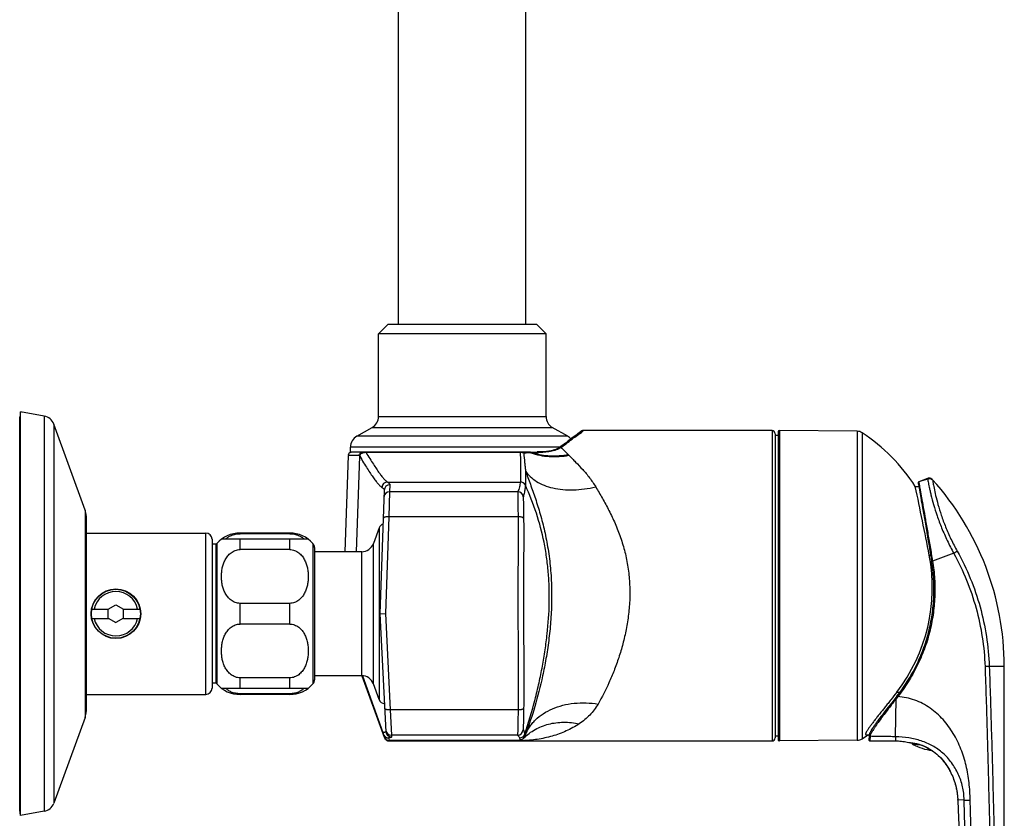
# Model space of a CAD drawing. Header units: millimetres. Extents: x 0 to 1118, y 0 to 864.
# Tile 12 of 13: x 669 to 828, y 541 to 670. Entities that reach past the tile are written whole.
import ezdxf

# ---------------------------------------------------------------- set-up
doc = ezdxf.new("R2010")
doc.units = ezdxf.units.MM
doc.header["$LTSCALE"] = 61.468
doc.layers.get('0').update_dxf_attribs({"linetype": 'CONTINUOUS'})

msp = doc.modelspace()

# ---------------------------------------------------------------- linework, layer by layer
at = {"color": 7, "linetype": 'CONTINUOUS'}
for p, q in [((730.07, 620.88), (730.07, 751.28)), ((750.57, 620.88), (750.57, 751.28)), ((728.32, 620.88), (726.82, 619.38)), ((752.32, 620.88), (728.32, 620.88)), ((752.32, 620.88), (753.82, 619.38)), ((753.82, 619.38), (726.82, 619.38)), ((726.82, 606.03), (726.82, 619.38)), ((753.82, 606.03), (753.82, 619.38)), ((669.17, 606.78), (669.02, 605.93)), ((669.17, 541.78), (669.17, 606.78)), ((672.98, 606.11), (669.17, 606.78)), ((669.02, 542.63), (669.02, 605.93)), ((679.55, 590.98), (674.52, 604.82)), ((723.32, 602.86), (725.82, 604.3)), ((757.32, 602.86), (754.82, 604.3)), ((758.5, 602.94), (758.13, 602.66)), ((758.66, 603.06), (758.5, 602.94)), ((758.82, 603.18), (758.66, 603.06)), ((758.96, 603.29), (758.82, 603.18)), ((759.02, 603.34), (758.96, 603.29)), ((759.14, 603.43), (759.02, 603.34)), ((759.41, 603.64), (759.14, 603.43)), ((790.22, 603.78), (759.86, 603.78)), ((790.72, 603.28), (790.72, 554.28)), ((791.22, 603.01), (790.72, 603.01)), ((791.22, 603.57), (791.22, 553.98)), ((803.93, 603.67), (791.42, 603.77)), ((757.4, 602.11), (757.09, 601.88)), ((757.69, 602.33), (757.4, 602.11)), ((721.96, 599.79), (721.4, 584.26)), ((722.32, 600.26), (722.32, 601.12)), ((751.32, 600.28), (722.49, 600.28)), ((813.77, 595.38), (813.77, 595.32)), ((813.77, 595.32), (813.78, 595.29)), ((813.78, 595.32), (813.79, 595.25)), ((813.79, 595.25), (813.81, 595.1)), ((813.81, 595.1), (813.96, 594.24)), ((815.28, 596.06), (813.86, 595.54)), ((727.76, 594.18), (727.04, 574.28)), ((813.31, 594.77), (813.87, 594.77)), ((813.96, 594.24), (814.02, 593.87)), ((814.02, 593.87), (814.07, 593.6)), ((814.07, 593.6), (814.24, 592.65)), ((814.24, 592.65), (814.27, 592.48)), ((814.27, 592.48), (814.33, 592.11)), ((814.33, 592.11), (814.4, 591.73)), ((814.4, 591.73), (814.47, 591.33)), ((814.47, 591.33), (814.62, 590.48)), ((814.62, 590.48), (814.82, 589.34)), ((679.72, 590.03), (679.72, 558.53)), ((814.82, 589.34), (814.98, 588.36)), ((679.72, 587.28), (699.02, 587.28)), ((712.52, 587.28), (704.52, 587.28)), ((712.52, 587.17), (704.52, 587.17)), ((726.93, 588.12), (726, 585.57)), ((814.98, 588.36), (815.16, 587.35)), ((815.16, 587.35), (815.34, 586.29)), ((700.02, 586.28), (700.02, 562.28)), ((700.68, 585.47), (700.02, 585.47)), ((700.68, 563.09), (700.68, 585.47)), ((715.52, 586.28), (701.52, 586.28)), ((815.34, 586.29), (815.52, 585.21)), ((712.52, 584.61), (704.52, 584.61)), ((716.52, 584.92), (716.52, 563.63)), ((724.12, 584.26), (716.52, 584.26)), ((815.52, 585.21), (815.66, 584.39)), ((815.66, 584.39), (815.8, 583.56)), ((815.8, 583.56), (815.94, 582.75)), ((712.52, 575.95), (704.52, 575.95)), ((680.64, 575.03), (683.32, 575.03)), ((683.27, 575), (684.52, 575.72)), ((683.27, 573.56), (683.27, 575)), ((684.52, 575.72), (685.77, 575)), ((685.72, 575.03), (688.4, 575.03)), ((685.77, 573.56), (685.77, 575)), ((727.04, 574.28), (727.94, 574.29)), ((727.04, 574.28), (728.02, 555.27)), ((680.64, 573.53), (683.32, 573.53)), ((683.27, 573.56), (684.52, 572.84)), ((685.77, 573.56), (684.52, 572.84)), ((685.72, 573.53), (688.4, 573.53)), ((712.52, 572.61), (704.52, 572.61)), ((827.64, 537.18), (827.63, 565.8)), ((712.52, 563.95), (704.52, 563.95)), ((724.12, 564.3), (716.52, 564.3)), ((724.14, 564.3), (727.75, 554.37)), ((700.68, 563.09), (700.02, 563.09)), ((701.52, 562.28), (715.52, 562.28)), ((726.93, 560.44), (726, 562.99)), ((679.72, 561.28), (699.02, 561.28)), ((712.52, 561.39), (704.52, 561.39)), ((712.52, 561.28), (704.52, 561.28)), ((809.51, 559.95), (808.93, 559.21)), ((810.35, 561.02), (809.51, 559.95)), ((808.51, 558.68), (808.25, 558.34)), ((808.93, 559.21), (808.51, 558.68)), ((679.55, 557.57), (674.52, 543.74)), ((807.76, 557.7), (807.54, 557.41)), ((808, 558.01), (807.76, 557.7)), ((808.25, 558.34), (808, 558.01)), ((728.6, 553.78), (790.22, 553.78)), ((791.22, 554.54), (790.72, 554.54)), ((803.93, 553.89), (791.42, 553.78)), ((805.41, 554.78), (805.88, 554.78)), ((805.83, 554.19), (805.81, 554.01)), ((805.81, 554.01), (805.81, 553.95)), ((805.85, 554.41), (805.83, 554.19)), ((805.87, 554.68), (805.85, 554.41)), ((805.96, 553.79), (810.13, 553.79)), ((812.58, 553.49), (812.58, 553.49)), ((812.58, 553.49), (812.59, 553.49)), ((812.58, 553.49), (812.58, 553.49)), ((812.58, 553.49), (812.61, 553.49)), ((812.59, 553.49), (812.64, 553.48)), ((812.64, 553.48), (812.69, 553.48)), ((812.69, 553.48), (812.72, 553.47)), ((820.15, 544.23), (820.2, 542.72)), ((669.17, 541.78), (669.02, 542.63)), ((820.2, 542.72), (820.2, 542.7)), ((820.2, 542.67), (821.28, 518.26)), ((820.2, 542.67), (820.2, 542.67)), ((672.98, 542.45), (669.17, 541.78))]:
    msp.add_line(p, q, dxfattribs=at)
at = {"color": 9, "linetype": 'CONTINUOUS'}
for p, q in [((672.98, 606.11), (672.98, 542.45)), ((726.82, 606.03), (753.82, 606.03)), ((674.52, 604.82), (674.52, 543.74)), ((757.32, 602.86), (723.32, 602.86)), ((725.82, 604.3), (754.82, 604.3)), ((759.32, 603.54), (759.2, 603.45)), ((759.42, 603.62), (759.32, 603.54)), ((759.43, 603.62), (759.42, 603.62)), ((759.54, 603.72), (759.43, 603.62)), ((759.64, 603.59), (759.86, 603.78)), ((790.22, 603.78), (790.22, 553.78)), ((791.42, 603.77), (791.42, 553.78)), ((803.93, 603.67), (803.93, 553.89)), ((804.74, 603.42), (804.74, 554.13)), ((723.72, 599.79), (721.96, 599.79)), ((756.08, 601.12), (722.32, 601.12)), ((723.26, 584.26), (723.81, 599.65)), ((724.82, 600.25), (724.82, 600.28)), ((749.67, 600.25), (724.82, 600.25)), ((749.67, 600.25), (749.67, 600.28)), ((751.56, 600.19), (751.38, 600.18)), ((757.4, 599.92), (757.51, 599.8)), ((728.28, 595.49), (749.67, 595.49)), ((728.65, 595.05), (728.61, 593.93)), ((813.86, 595.54), (813.87, 595.5)), ((815.28, 596.06), (815.29, 595.98)), ((816.1, 595.86), (816.11, 595.78)), ((728.61, 593.93), (728.49, 589.9)), ((749.26, 593.93), (728.61, 593.93)), ((679.55, 590.98), (679.55, 557.57)), ((728.49, 589.9), (727.94, 574.29)), ((749.31, 589.9), (728.49, 589.9)), ((699.02, 561.28), (699.02, 587.28)), ((704.52, 587.28), (704.52, 587.17)), ((712.52, 587.28), (712.52, 587.17)), ((726.93, 588.12), (726.93, 560.44)), ((700.77, 585.59), (700.77, 562.97)), ((704.52, 584.61), (704.52, 586.28)), ((712.52, 584.61), (712.52, 586.28)), ((716.27, 585.59), (716.27, 562.97)), ((726, 562.99), (726, 585.57)), ((724.12, 564.3), (724.12, 584.26)), ((815.55, 583.7), (815.78, 583.7)), ((704.52, 572.61), (704.52, 575.95)), ((712.52, 572.61), (712.52, 575.95)), ((727.94, 574.29), (728.72, 558.78)), ((827.63, 565.8), (825.22, 565.79)), ((704.52, 562.28), (704.52, 563.95)), ((712.52, 562.28), (712.52, 563.95)), ((724.23, 564.3), (727.54, 555.13)), ((810.31, 561.64), (810.83, 561.64)), ((704.52, 561.28), (704.52, 561.39)), ((712.52, 561.28), (712.52, 561.39)), ((810.13, 554.46), (810.22, 560.59)), ((810.47, 560.92), (810.22, 560.59)), ((749.31, 558.78), (728.72, 558.78)), ((728.72, 558.78), (728.9, 554.73)), ((728.42, 554.27), (728.57, 553.85)), ((749.6, 553.85), (728.57, 553.85)), ((728.57, 553.85), (728.58, 553.82)), ((749.6, 553.82), (728.58, 553.82)), ((728.58, 553.82), (728.6, 553.78)), ((749.24, 554.73), (728.9, 554.73)), ((728.9, 554.73), (728.91, 554.41)), ((749.6, 553.85), (749.6, 553.82)), ((806.02, 554.53), (805.96, 553.79)), ((810.13, 554.46), (810.13, 553.79)), ((812.55, 553.49), (812.59, 553.49)), ((814.25, 553.13), (812.89, 553.23)), ((821.17, 544.28), (820.15, 544.23)), ((820.15, 544.23), (820.15, 544.23)), ((820.15, 544.23), (820.2, 542.7)), ((820.15, 544.23), (820.15, 544.23)), ((820.2, 542.7), (820.2, 542.67)), ((820.2, 542.67), (820.2, 542.67))]:
    msp.add_line(p, q, dxfattribs=at)
at = {"color": 7, "linetype": 'CONTINUOUS'}
for points in [[(756.2, 601.22), (756.01, 601.08), (756, 601.06), (755.98, 601.05), (755.96, 601.04), (755.94, 601.03), (755.94, 601.02)], [(757.09, 601.88), (756.76, 601.62), (756.58, 601.49), (756.39, 601.36), (756.2, 601.22)], [(758.13, 602.66), (758.03, 602.59), (757.69, 602.33)], [(755.94, 601.02), (755.89, 600.99), (755.83, 600.95), (755.76, 600.91), (755.69, 600.88), (755.62, 600.84), (755.54, 600.8), (755.46, 600.77), (755.37, 600.73), (755.28, 600.69), (755.19, 600.66), (755.09, 600.63), (754.98, 600.6), (754.88, 600.57), (754.76, 600.54), (754.65, 600.51), (754.53, 600.48), (754.41, 600.46), (754.28, 600.44), (754.15, 600.42), (754.02, 600.4), (753.88, 600.39), (753.74, 600.37), (753.59, 600.36), (753.45, 600.35), (753.3, 600.34), (753.15, 600.34), (753, 600.33), (752.84, 600.33), (752.69, 600.33), (752.53, 600.33), (752.44, 600.33)], [(816.1, 595.86), (816.09, 595.86), (816.06, 595.89), (816.04, 595.91), (816.02, 595.93), (815.99, 595.95), (815.96, 595.97), (815.93, 595.99), (815.91, 596.01), (815.88, 596.02), (815.85, 596.04), (815.82, 596.05), (815.78, 596.06), (815.75, 596.07), (815.72, 596.08), (815.69, 596.09), (815.66, 596.09), (815.62, 596.1), (815.59, 596.1), (815.56, 596.1), (815.52, 596.1), (815.49, 596.1), (815.46, 596.1), (815.42, 596.1), (815.39, 596.09), (815.36, 596.08), (815.33, 596.07), (815.29, 596.06), (815.28, 596.06)], [(807.54, 557.41), (807.43, 557.27), (807.33, 557.13), (807.23, 556.99), (807.13, 556.86), (807.04, 556.74), (806.95, 556.62), (806.87, 556.5), (806.79, 556.39), (806.71, 556.28), (806.64, 556.17), (806.57, 556.07), (806.5, 555.97), (806.44, 555.88), (806.38, 555.79), (806.33, 555.7), (806.27, 555.62), (806.22, 555.53), (806.18, 555.45), (806.13, 555.38), (806.1, 555.31), (806.06, 555.24), (806.03, 555.17), (805.99, 555.11), (805.97, 555.04), (805.94, 554.99), (805.92, 554.93), (805.91, 554.87), (805.89, 554.82), (805.88, 554.77), (805.87, 554.72), (805.87, 554.68)], [(810.13, 553.79), (810.35, 553.79), (810.59, 553.78), (810.83, 553.76), (811.07, 553.74), (811.31, 553.72), (811.54, 553.69), (811.78, 553.65), (812.02, 553.61), (812.25, 553.56), (812.48, 553.51), (812.55, 553.49)], [(812.72, 553.47), (812.76, 553.47), (812.8, 553.47), (812.84, 553.46), (812.88, 553.46), (812.93, 553.45), (812.98, 553.44), (813.03, 553.43), (813.09, 553.43), (813.15, 553.42), (813.21, 553.4), (813.27, 553.39), (813.34, 553.38), (813.41, 553.37), (813.48, 553.35), (813.56, 553.33), (813.63, 553.31), (813.71, 553.3), (813.79, 553.27), (813.87, 553.25), (813.95, 553.23), (814.04, 553.2), (814.12, 553.18), (814.21, 553.15), (814.3, 553.12), (814.38, 553.08), (814.47, 553.05), (814.56, 553.01), (814.66, 552.98), (814.75, 552.94), (814.84, 552.9), (814.94, 552.85), (815.03, 552.81), (815.13, 552.76), (815.23, 552.71), (815.32, 552.66), (815.42, 552.6), (815.52, 552.54), (815.62, 552.48), (815.73, 552.42), (815.83, 552.36), (815.93, 552.29), (816.04, 552.22), (816.14, 552.14), (816.25, 552.07), (816.35, 551.99), (816.46, 551.9), (816.57, 551.82), (816.68, 551.73), (816.79, 551.63), (816.9, 551.53), (817.01, 551.43), (817.12, 551.33), (817.23, 551.22), (817.34, 551.1), (817.45, 550.98), (817.56, 550.86), (817.67, 550.74), (817.78, 550.61), (817.89, 550.47), (818, 550.33), (818.11, 550.19), (818.21, 550.04), (818.32, 549.89), (818.43, 549.73), (818.53, 549.56), (818.64, 549.39), (818.74, 549.22), (818.84, 549.04), (818.94, 548.85), (819.04, 548.65), (819.14, 548.45), (819.24, 548.23), (819.33, 548.01), (819.42, 547.79), (819.5, 547.57), (819.58, 547.35), (819.65, 547.14), (819.71, 546.93), (819.77, 546.72), (819.82, 546.52), (819.87, 546.33), (819.91, 546.13), (819.95, 545.95), (819.98, 545.76), (820.02, 545.58), (820.04, 545.4), (820.07, 545.22), (820.09, 545.05), (820.1, 544.88), (820.12, 544.71), (820.13, 544.54), (820.14, 544.38), (820.14, 544.25)]]:
    msp.add_lwpolyline(points, dxfattribs=at)
for radius in [4, 3.95]:
    msp.add_circle((684.52, 574.28), radius, dxfattribs=at)
for centre, radius, start, end in [((672.64, 604.14), 2, 20, 80), ((724.82, 606.03), 2, 300, 360), ((755.82, 606.03), 2, 180, 240), ((724.32, 601.12), 2, 120, 180), ((756.32, 601.12), 2, 41.0344, 60), ((759.72, 603.25), 0.5, 110.8451, 128.5202), ((759.86, 602.88), 0.9, 89.9998, 110.8454), ((790.22, 603.28), 0.5, 0, 90), ((791.42, 603.57), 0.2, 89.5, 180), ((803.91, 602.17), 1.5, 56.65, 89.5), ((788.52, 578.78), 29.5, 32.8403, 56.65), ((722.46, 599.78), 0.5, 105.6779, 177.9387), ((751.32, 611.28), 11, 270, 275.6547), ((752.43, 600.07), 0.263, 88.8928, 95.6848), ((813.91, 595.4), 0.15, 110.0298, 196.0155), ((782.63, 565.77), 45, 0.0298, 41.9508), ((164.09, 457.55), 663.56, 10.95982, 11.93514), ((676.92, 590.03), 2.8, 0, 20), ((727.87, 587.78), 1, 108.0042, 160), ((699.02, 586.28), 1, 0, 90), ((704.52, 582.28), 5, 90, 138.5904), ((712.52, 582.28), 5, 41.4096, 90), ((701.52, 584.92), 1, 138.5904, 147.0949), ((715.52, 584.92), 1, 0, 41.4096), ((724.12, 586.26), 2, 270, 340), ((788.54, 578.46), 27.51, 322.3124, 10.9855), ((715.52, 563.63), 1, 318.5904, 360), ((724.12, 562.3), 2, 20, 90), ((699.02, 562.28), 1, 270, 360), ((701.52, 563.63), 1, 212.9051, 221.4096), ((704.52, 566.28), 5, 221.4096, 270), ((712.52, 566.28), 5, 270, 318.5904), ((727.87, 560.78), 1, 200, 265.1467), ((676.92, 558.53), 2.8, 340, 360), ((728.42, 555.17), 0.9, 200.0009, 270.0032), ((728.6, 554.68), 0.9, 200.0005, 270.0002), ((790.22, 554.28), 0.5, 270, 360), ((791.42, 553.98), 0.2, 180, 270.5), ((803.91, 555.39), 1.5, 270.5, 303.35), ((788.52, 578.78), 29.5, 303.35, 305.554), ((805.96, 553.94), 0.15, 175.0176, 270.0289), ((812.59, 553.64), 0.15, 256.0216, 265.0253), ((813.03, 553.49), 0.3, 183.9229, 242.9662), ((817.44, 562.13), 10, 242.9662, 261.7727), ((672.64, 544.42), 2, 280, 340)]:
    msp.add_arc(centre, radius, start, end, dxfattribs=at)
at = {"color": 9, "linetype": 'CONTINUOUS'}
for centre, radius, start, end in [((759.49, 603.08), 0.486, 110.39, 128.3478), ((759.63, 602.71), 0.879, 88.9289, 110.293), ((694.75, 683.62), 102.94, 306.7333, 308.0858), ((731.45, 604.22), 8.9, 209.7799, 210.8388), ((751.33, 611.47), 11.28, 271.1394, 271.9577), ((751.29, 611.44), 11.26, 272.1485, 276.7472), ((756.19, 600.85), 0.29, 125.8818, 126.1357), ((754.14, 604.04), 3.64, 304.8214, 306.6831), ((728.28, 594.59), 0.901, 90.1822, 177.8368), ((728.65, 594.15), 0.9, 89.9793, 177.9208), ((749.67, 594.59), 0.9, 24.8219, 89.9968), ((749.67, 594.59), 0.9, 24.8086, 89.9973), ((749.97, 595.45), 0.298, 172.1216, 172.471), ((750.83, 594.94), 0.337, 175.3722, 175.7125), ((813.92, 595.36), 0.15, 109.9039, 183.0344), ((813.92, 595.36), 0.149, 183.0922, 188.6747), ((869.95, 431.26), 173.55, 108.3578, 108.854), ((728.61, 593.03), 0.9, 89.9793, 177.9208), ((749.26, 593.03), 0.9, 5.3911, 89.9759), ((1362.97, -917.96), 1597.27, 109.89242, 110.02252), ((684.52, 574.28), 3.58, 12.1005, 167.8995), ((684.52, 574.28), 3.58, 192.1005, 347.8995), ((728.9, 555.63), 0.9, 182.94, 270.0016), ((728.91, 555.31), 0.9, 182.94, 270.0016), ((749.24, 555.63), 0.9, 270.0089, 355.2923), ((728.44, 555.17), 0.9, 182.9093, 269.8869), ((728.57, 554.75), 0.9, 200.0009, 270.0032), ((728.58, 554.72), 0.898, 200.0407, 270.1282), ((749.55, 555.19), 0.9, 270.0014, 341.6588), ((749.61, 554.9), 0.9, 270.0007, 315.0783), ((749.23, 555.01), 1.26, 323.7018, 343.3731), ((809.34, 543.86), 10.81, 1.9665, 2.7314)]:
    msp.add_arc(centre, radius, start, end, dxfattribs=at)
for points, knots in [([(758.24, 602.6), (758.54, 602.79), (759.02, 603.1), (759.47, 603.45), (759.64, 603.59)], [0, 0, 0, 0, 0.617846, 1, 1, 1, 1]), ([(759.2, 603.45), (759.06, 603.33), (758.72, 603.06), (758.4, 602.78), (758.24, 602.6)], [0, 0, 0, 0, 0.43872, 1, 1, 1, 1]), ([(758.24, 602.6), (758.19, 602.61), (758.08, 602.6), (757.98, 602.55), (757.94, 602.52)], [0, 0, 0, 0, 0.507508, 1, 1, 1, 1]), ([(723.72, 599.79), (723.72, 599.86), (723.75, 599.98), (723.86, 600.14), (724.02, 600.25), (724.15, 600.28), (724.21, 600.28)], [0, 0, 0, 0, 0.25229, 0.503202, 0.752252, 1, 1, 1, 1]), ([(723.9, 599.97), (723.86, 599.95), (723.8, 599.89), (723.74, 599.83), (723.72, 599.79)], [0, 0, 0, 0, 0.543493, 1, 1, 1, 1]), ([(723.9, 599.97), (723.89, 599.95), (723.84, 599.85), (723.81, 599.74), (723.81, 599.65)], [0, 0, 0, 0, 0.253011, 1, 1, 1, 1]), ([(723.81, 599.65), (724.01, 599.3), (724.41, 598.63), (724.99, 597.69), (725.52, 596.88), (726, 596.18), (726.42, 595.61), (726.75, 595.21), (726.98, 594.96), (727.12, 594.82), (727.25, 594.7), (727.34, 594.64), (727.38, 594.62)], [0, 0, 0, 0, 0.198409, 0.376475, 0.533759, 0.669882, 0.784564, 0.877644, 0.916105, 0.949237, 0.977139, 1, 1, 1, 1]), ([(723.9, 599.97), (723.92, 600.02), (723.97, 600.1), (724.07, 600.2), (724.2, 600.26), (724.29, 600.28), (724.34, 600.28)], [0, 0, 0, 0, 0.255395, 0.50685, 0.754562, 1, 1, 1, 1]), ([(724.82, 600.25), (724.77, 600.25), (724.67, 600.24), (724.52, 600.22), (724.38, 600.19), (724.23, 600.14), (724.07, 600.07), (723.95, 600.01), (723.9, 599.97)], [0, 0, 0, 0, 0.161019, 0.315543, 0.458638, 0.588755, 0.81403, 1, 1, 1, 1]), ([(724.82, 600.25), (725.02, 599.92), (725.4, 599.29), (725.97, 598.4), (726.48, 597.63), (726.94, 596.97), (727.35, 596.43), (727.66, 596.05), (727.88, 595.81), (728.03, 595.68), (728.16, 595.57), (728.24, 595.51), (728.28, 595.49)], [0, 0, 0, 0, 0.197749, 0.375291, 0.532216, 0.668173, 0.782909, 0.876281, 0.914984, 0.948422, 0.976699, 1, 1, 1, 1]), ([(749.67, 600.25), (749.67, 599.92), (749.68, 599.29), (749.69, 598.4), (749.7, 597.62), (749.7, 596.97), (749.7, 596.43), (749.7, 596.05), (749.69, 595.81), (749.69, 595.68), (749.68, 595.57), (749.68, 595.51), (749.67, 595.49)], [0, 0, 0, 0, 0.210941, 0.397691, 0.560029, 0.69776, 0.810723, 0.898794, 0.933467, 0.961889, 0.984062, 1, 1, 1, 1]), ([(750.22, 600.15), (750.19, 600.16), (750.13, 600.18), (750.05, 600.21), (749.98, 600.22), (749.91, 600.23), (749.83, 600.25), (749.76, 600.25), (749.71, 600.25), (749.68, 600.25), (749.67, 600.25)], [0, 0, 0, 0, 0.204199, 0.319338, 0.440949, 0.568965, 0.708944, 0.853614, 0.926805, 1, 1, 1, 1]), ([(750.22, 600.15), (750.18, 600.19), (750.09, 600.25), (749.97, 600.28), (749.91, 600.28)], [0, 0, 0, 0, 0.504287, 1, 1, 1, 1]), ([(751.38, 600.18), (751.27, 600.18), (750.88, 600.17), (750.5, 600.16), (750.22, 600.15)], [0, 0, 0, 0, 0.29312, 1, 1, 1, 1]), ([(750.22, 600.15), (750.27, 599.65), (750.34, 598.93), (750.44, 597.98), (750.48, 597.54), (750.51, 597.32)], [0, 0, 0, 0, 0.526402, 0.769335, 1, 1, 1, 1]), ([(751.38, 600.18), (751.35, 600.21), (751.27, 600.26), (751.18, 600.28), (751.14, 600.28)], [0, 0, 0, 0, 0.509595, 1, 1, 1, 1]), ([(751.56, 600.19), (751.52, 600.21), (751.45, 600.26), (751.36, 600.28), (751.32, 600.28)], [0, 0, 0, 0, 0.510482, 1, 1, 1, 1]), ([(751.38, 600.18), (751.85, 600.02), (752.82, 599.76), (754.34, 599.57), (755.92, 599.57), (756.98, 599.71), (757.51, 599.8)], [0, 0, 0, 0, 0.239078, 0.485628, 0.739487, 1, 1, 1, 1]), ([(751.72, 600.19), (751.68, 600.22), (751.61, 600.26), (751.53, 600.28), (751.48, 600.28)], [0, 0, 0, 0, 0.511197, 1, 1, 1, 1]), ([(751.72, 600.19), (752.16, 600.06), (753.07, 599.84), (754.97, 599.64), (756.43, 599.75), (757.4, 599.92)], [0, 0, 0, 0, 0.240533, 0.487709, 1, 1, 1, 1]), ([(756.22, 601.05), (756.1, 600.97), (755.85, 600.82), (755.29, 600.58), (754.52, 600.38), (753.72, 600.29), (753.08, 600.26), (752.77, 600.26), (752.62, 600.26)], [0, 0, 0, 0, 0.113042, 0.233857, 0.489365, 0.749977, 0.877071, 1, 1, 1, 1]), ([(756.22, 601.05), (756.17, 601.07), (756.09, 601.08), (756, 601.06), (755.95, 601.03), (755.94, 601.02)], [0, 0, 0, 0, 0.52043, 0.763391, 1, 1, 1, 1]), ([(756.31, 601.12), (756.26, 601.14), (756.18, 601.14), (756.08, 601.12), (756.04, 601.1), (756.02, 601.08)], [0, 0, 0, 0, 0.519008, 0.762511, 1, 1, 1, 1]), ([(756.22, 601.05), (756.32, 600.97), (756.73, 600.61), (757.11, 600.22), (757.4, 599.92)], [0, 0, 0, 0, 0.244231, 1, 1, 1, 1]), ([(757.51, 599.8), (757.68, 599.62), (758.04, 599.25), (758.79, 598.49), (759.75, 597.49), (760.86, 596.18), (761.52, 595.21), (761.83, 594.7)], [0, 0, 0, 0, 0.112572, 0.230503, 0.477515, 0.734866, 1, 1, 1, 1]), ([(750.51, 597.32), (750.77, 596.6), (751.31, 595.11), (752.13, 592.78), (752.91, 590.26), (753.49, 588.03), (753.88, 586.14), (754.24, 584.15), (754.56, 581.59), (754.74, 578.46), (754.72, 575.32), (754.52, 572.23), (754.17, 569.23), (753.71, 566.37), (752.98, 562.86), (751.95, 558.95), (750.94, 555.99), (750.44, 554.65)], [0, 0, 0, 0, 0.052464, 0.108782, 0.16912, 0.233405, 0.26692, 0.301246, 0.371828, 0.443869, 0.516003, 0.587062, 0.65618, 0.722704, 0.786096, 0.901567, 1, 1, 1, 1]), ([(750.51, 597.32), (750.51, 597.02), (750.51, 596.6), (750.51, 596.07), (750.51, 595.75), (750.51, 595.48), (750.5, 595.26), (750.5, 595.1), (750.49, 595), (750.49, 594.97)], [0, 0, 0, 0, 0.38026, 0.537791, 0.67369, 0.787863, 0.880312, 0.95103, 1, 1, 1, 1]), ([(750.51, 597.32), (750.61, 597.15), (750.85, 596.82), (751.41, 596.21), (752.28, 595.54), (753.52, 594.93), (754.95, 594.49), (756.54, 594.25), (758.24, 594.2), (760.02, 594.34), (761.22, 594.56), (761.83, 594.7)], [0, 0, 0, 0, 0.048483, 0.098086, 0.201901, 0.313734, 0.434634, 0.564686, 0.703196, 0.848875, 1, 1, 1, 1]), ([(728.28, 595.49), (728.34, 595.45), (728.44, 595.39), (728.56, 595.28), (728.63, 595.18), (728.65, 595.11), (728.66, 595.07), (728.65, 595.05)], [0, 0, 0, 0, 0.331454, 0.598877, 0.814013, 0.908861, 1, 1, 1, 1]), ([(749.67, 595.49), (749.64, 595.22), (749.54, 594.69), (749.37, 594.18), (749.26, 593.93)], [0, 0, 0, 0, 0.490475, 1, 1, 1, 1]), ([(750.49, 594.96), (750.48, 594.82), (750.44, 594.44), (750.35, 593.82), (750.23, 593.35), (750.16, 593.11)], [0, 0, 0, 0, 0.232568, 0.600819, 1, 1, 1, 1]), ([(750.4, 554.91), (751.01, 556.74), (751.82, 559.48), (752.7, 563.14), (753.24, 565.8), (753.68, 568.42), (754.12, 571.83), (754.36, 575.2), (754.34, 578.52), (754.2, 580.97), (753.93, 583.4), (753.39, 586.59), (752.35, 590.49), (751.17, 593.5), (750.49, 594.96)], [0, 0, 0, 0, 0.140794, 0.208627, 0.274889, 0.339635, 0.402892, 0.525812, 0.586077, 0.645831, 0.705236, 0.764376, 0.882188, 1, 1, 1, 1]), ([(813.87, 595.5), (813.88, 595.46), (813.9, 595.32), (813.94, 595.06), (814.01, 594.69), (814.09, 594.22), (814.19, 593.64), (814.36, 592.69), (814.61, 591.29), (814.94, 589.41), (815.31, 587.32), (815.69, 585.07), (815.95, 583.54), (816.08, 582.76)], [0, 0, 0, 0, 0.011495, 0.031867, 0.060912, 0.098333, 0.14375, 0.196708, 0.323062, 0.472462, 0.639231, 0.817213, 1, 1, 1, 1]), ([(816.11, 595.78), (816.06, 595.84), (815.94, 595.93), (815.73, 596.02), (815.51, 596.04), (815.36, 596.01), (815.29, 595.98)], [0, 0, 0, 0, 0.24951, 0.499446, 0.749684, 1, 1, 1, 1]), ([(815.29, 595.98), (815.3, 595.92), (815.33, 595.77), (815.38, 595.49), (815.45, 595.1), (815.55, 594.62), (815.68, 594.05), (815.9, 593.12), (816.26, 591.77), (816.82, 590), (817.55, 588.05), (818.44, 586.03), (819.13, 584.68), (819.49, 584)], [0, 0, 0, 0, 0.014119, 0.036686, 0.067467, 0.106152, 0.152362, 0.20566, 0.331518, 0.479308, 0.643915, 0.819552, 1, 1, 1, 1]), ([(816.11, 595.78), (816.11, 595.73), (816.14, 595.58), (816.18, 595.31), (816.24, 594.95), (816.37, 594.28), (816.59, 593.24), (816.97, 591.78), (817.49, 590.08), (818.18, 588.22), (819.04, 586.28), (819.71, 584.98), (820.07, 584.34)], [0, 0, 0, 0, 0.013997, 0.036324, 0.066772, 0.105058, 0.203713, 0.328923, 0.47656, 0.641653, 0.818312, 1, 1, 1, 1]), ([(727.38, 594.62), (727.44, 594.59), (727.54, 594.52), (727.66, 594.41), (727.73, 594.32), (727.75, 594.24), (727.76, 594.2), (727.76, 594.18)], [0, 0, 0, 0, 0.331074, 0.598384, 0.813673, 0.908677, 1, 1, 1, 1]), ([(749.26, 593.93), (749.26, 593.93), (749.26, 593.91), (749.25, 593.89), (749.25, 593.86), (749.25, 593.83), (749.25, 593.78), (749.25, 593.7), (749.25, 593.59), (749.26, 593.42), (749.26, 593.23), (749.26, 593), (749.27, 592.75), (749.27, 592.47), (749.28, 592.04), (749.29, 591.46), (749.3, 590.7), (749.3, 590.17), (749.31, 589.9)], [0, 0, 0, 0, 0.003062, 0.008175, 0.015368, 0.02464, 0.035979, 0.049371, 0.082239, 0.123055, 0.171584, 0.227545, 0.290616, 0.360432, 0.436592, 0.606155, 0.795408, 1, 1, 1, 1]), ([(761.83, 594.7), (762.19, 594.09), (762.92, 592.83), (763.98, 590.88), (764.98, 588.79), (765.86, 586.56), (766.56, 584.21), (767.05, 581.76), (767.31, 579.25), (767.34, 576.72), (767.14, 574.21), (766.76, 571.78), (766.22, 569.44), (765.55, 567.22), (764.8, 565.13), (763.74, 562.62), (762.83, 560.85), (762.2, 559.73)], [0, 0, 0, 0, 0.057564, 0.117918, 0.180596, 0.245275, 0.311648, 0.379331, 0.447795, 0.516389, 0.584415, 0.651222, 0.716247, 0.779019, 0.839137, 0.896248, 1, 1, 1, 1]), ([(750.16, 593.11), (750.15, 593.11), (750.15, 593.1), (750.15, 593.08), (750.15, 593.05), (750.15, 593), (750.15, 592.92), (750.15, 592.81), (750.15, 592.66), (750.16, 592.49), (750.16, 592.3), (750.17, 591.99), (750.18, 591.55), (750.19, 590.97), (750.19, 590.33), (750.2, 589.88), (750.2, 589.64)], [0, 0, 0, 0, 0.003633, 0.009316, 0.017026, 0.026791, 0.052472, 0.086197, 0.127712, 0.176751, 0.233029, 0.296186, 0.441642, 0.60995, 0.797439, 1, 1, 1, 1]), ([(728.49, 589.9), (728.43, 589.9), (728.32, 589.9), (728.15, 589.89), (728, 589.87), (727.86, 589.84), (727.75, 589.8), (727.68, 589.76), (727.63, 589.73), (727.61, 589.7), (727.6, 589.67), (727.59, 589.66), (727.59, 589.65)], [0, 0, 0, 0, 0.177193, 0.348011, 0.506757, 0.648385, 0.768909, 0.866028, 0.905969, 0.940764, 0.971521, 1, 1, 1, 1]), ([(749.31, 589.9), (749.33, 588.63), (749.33, 586.72), (749.31, 584.16), (749.3, 582.22), (749.29, 580.26), (749.28, 578.29), (749.28, 576.32), (749.28, 573.69), (749.31, 570.4), (749.34, 566.48), (749.36, 562.61), (749.34, 560.05), (749.31, 558.78)], [0, 0, 0, 0, 0.12212, 0.184144, 0.246677, 0.30962, 0.372871, 0.43633, 0.499893, 0.626928, 0.753163, 0.877786, 1, 1, 1, 1]), ([(750.2, 589.64), (750.2, 589.69), (750.15, 589.73), (750.08, 589.77), (750.01, 589.8), (749.92, 589.83), (749.78, 589.86), (749.63, 589.88), (749.47, 589.9), (749.36, 589.9), (749.31, 589.9)], [0, 0, 0, 0, 0.136082, 0.183403, 0.23636, 0.35852, 0.500213, 0.657599, 0.825953, 1, 1, 1, 1]), ([(750.2, 589.64), (750.22, 588.4), (750.23, 585.88), (750.19, 582.08), (750.17, 578.22), (750.17, 574.34), (750.2, 570.46), (750.24, 566.6), (750.25, 562.8), (750.23, 560.28), (750.21, 559.04)], [0, 0, 0, 0, 0.121998, 0.246527, 0.372776, 0.499889, 0.627003, 0.753272, 0.87787, 1, 1, 1, 1]), ([(820.07, 584.34), (820.03, 584.32), (819.95, 584.27), (819.76, 584.15), (819.61, 584.07), (819.49, 584)], [0, 0, 0, 0, 0.183918, 0.423634, 1, 1, 1, 1]), ([(819.49, 584), (820.26, 582.61), (821.64, 579.73), (823.18, 575.2), (824.18, 570.52), (824.48, 567.34), (824.54, 565.75)], [0, 0, 0, 0, 0.250029, 0.500034, 0.750022, 1, 1, 1, 1]), ([(820.07, 584.34), (820.85, 582.92), (822.26, 580), (823.83, 575.4), (824.85, 570.64), (825.16, 567.41), (825.22, 565.79)], [0, 0, 0, 0, 0.250027, 0.500031, 0.750019, 1, 1, 1, 1]), ([(816.08, 582.76), (816.24, 581.81), (816.46, 579.89), (816.49, 576.98), (816.21, 574.09), (815.64, 571.24), (814.77, 568.46), (813.61, 565.8), (812.19, 563.26), (811.07, 561.68), (810.47, 560.92)], [0, 0, 0, 0, 0.124985, 0.249968, 0.374953, 0.499942, 0.624939, 0.749946, 0.874966, 1, 1, 1, 1]), ([(816.08, 582.77), (816.07, 582.76), (816.04, 582.76), (816, 582.75), (815.98, 582.75), (815.96, 582.75), (815.95, 582.75), (815.94, 582.75), (815.94, 582.75), (815.94, 582.75), (815.94, 582.75), (815.94, 582.75)], [0, 0, 0, 0, 0.381673, 0.55388, 0.704776, 0.82866, 0.920897, 0.954055, 0.978196, 0.993257, 1, 1, 1, 1]), ([(825.22, 565.8), (825.18, 565.79), (825.09, 565.78), (824.93, 565.77), (824.74, 565.76), (824.61, 565.75), (824.54, 565.75)], [0, 0, 0, 0, 0.170529, 0.407266, 0.691338, 1, 1, 1, 1]), ([(824.54, 565.75), (824.66, 562.33), (824.87, 555.5), (825.14, 545.25), (825.39, 535), (825.56, 528.17), (825.65, 524.75)], [0, 0, 0, 0, 0.25, 0.5, 0.75, 1, 1, 1, 1]), ([(825.22, 565.79), (825.34, 562.38), (825.56, 555.55), (825.84, 545.3), (826.1, 535.05), (826.28, 528.21), (826.37, 524.8)], [0, 0, 0, 0, 0.249998, 0.500001, 0.750002, 1, 1, 1, 1]), ([(750.44, 554.65), (750.53, 554.88), (750.74, 555.34), (751.12, 556), (751.58, 556.61), (752.29, 557.38), (753.36, 558.23), (754.84, 559.02), (756.52, 559.58), (758.99, 560.01), (760.92, 559.94), (762.2, 559.73)], [0, 0, 0, 0, 0.054496, 0.10931, 0.164718, 0.220974, 0.336735, 0.458019, 0.585405, 0.71881, 1, 1, 1, 1]), ([(810.22, 560.59), (809.98, 560.28), (809.5, 559.65), (808.79, 558.73), (808.11, 557.83), (807.48, 556.99), (807, 556.33), (806.66, 555.83), (806.45, 555.5), (806.28, 555.2), (806.14, 554.94), (806.06, 554.75), (806.03, 554.61), (806.02, 554.56), (806.02, 554.53)], [0, 0, 0, 0, 0.161661, 0.319762, 0.471905, 0.615096, 0.745303, 0.803905, 0.857116, 0.904064, 0.943897, 0.975934, 0.988945, 1, 1, 1, 1]), ([(810.22, 560.59), (810.21, 560.61), (810.18, 560.62), (810.15, 560.65), (810.14, 560.66), (810.12, 560.68), (810.11, 560.69), (810.11, 560.69), (810.1, 560.7), (810.1, 560.7)], [0, 0, 0, 0, 0.374989, 0.546587, 0.698013, 0.823097, 0.91684, 0.975808, 1, 1, 1, 1]), ([(810.47, 560.92), (810.46, 560.92), (810.45, 560.94), (810.43, 560.95), (810.41, 560.97), (810.39, 560.99), (810.37, 561), (810.36, 561.01), (810.36, 561.01), (810.36, 561.02), (810.36, 561.02), (810.35, 561.02), (810.35, 561.02)], [0, 0, 0, 0, 0.192935, 0.37934, 0.551809, 0.703459, 0.828263, 0.921283, 0.954692, 0.978938, 0.993884, 1, 1, 1, 1]), ([(822.15, 544.26), (822.13, 545.19), (822.01, 547.05), (821.63, 549.36), (821.14, 551.16), (820.67, 552.48), (820.11, 553.76), (819.44, 554.99), (818.67, 556.15), (817.79, 557.24), (816.79, 558.23), (815.7, 559.1), (814.5, 559.83), (813.22, 560.4), (811.87, 560.78), (810.94, 560.9), (810.47, 560.92)], [0, 0, 0, 0, 0.124964, 0.249898, 0.312393, 0.37489, 0.437389, 0.499892, 0.562396, 0.624903, 0.687414, 0.749928, 0.812446, 0.874965, 0.937485, 1, 1, 1, 1]), ([(728.72, 558.78), (728.66, 558.78), (728.55, 558.78), (728.38, 558.79), (728.23, 558.8), (728.1, 558.83), (727.99, 558.87), (727.91, 558.9), (727.87, 558.94), (727.84, 558.96), (727.83, 558.99), (727.82, 559.01), (727.82, 559.02)], [0, 0, 0, 0, 0.177569, 0.348627, 0.507496, 0.649147, 0.769607, 0.866581, 0.906416, 0.941082, 0.971688, 1, 1, 1, 1]), ([(749.31, 558.78), (749.31, 558.5), (749.3, 557.96), (749.29, 557.3), (749.28, 556.81), (749.27, 556.47), (749.27, 556.16), (749.26, 555.88), (749.26, 555.62), (749.25, 555.4), (749.25, 555.21), (749.24, 555.07), (749.24, 554.97), (749.24, 554.91), (749.24, 554.86), (749.24, 554.82), (749.24, 554.78), (749.24, 554.76), (749.24, 554.75), (749.24, 554.74), (749.24, 554.74), (749.24, 554.74), (749.24, 554.73)], [0, 0, 0, 0, 0.20836, 0.400729, 0.489453, 0.572481, 0.649314, 0.719489, 0.782583, 0.838216, 0.886052, 0.925801, 0.942565, 0.957222, 0.969748, 0.980126, 0.988342, 0.994385, 0.99659, 0.998252, 0.999381, 1, 1, 1, 1]), ([(750.21, 559.04), (750.2, 558.99), (750.15, 558.95), (750.09, 558.91), (750.02, 558.88), (749.93, 558.85), (749.79, 558.82), (749.64, 558.8), (749.48, 558.78), (749.37, 558.78), (749.31, 558.78)], [0, 0, 0, 0, 0.134179, 0.181136, 0.233827, 0.355784, 0.497702, 0.655685, 0.824914, 1, 1, 1, 1]), ([(750.21, 559.04), (750.21, 558.8), (750.2, 558.34), (750.18, 557.68), (750.17, 557.17), (750.17, 556.8), (750.16, 556.56), (750.15, 556.34), (750.15, 556.15), (750.14, 555.98), (750.14, 555.86), (750.14, 555.77), (750.14, 555.72), (750.14, 555.68), (750.14, 555.64), (750.14, 555.61), (750.14, 555.59), (750.14, 555.57), (750.14, 555.56), (750.14, 555.56)], [0, 0, 0, 0, 0.206686, 0.397608, 0.568345, 0.644884, 0.714945, 0.778133, 0.834039, 0.882302, 0.922634, 0.939739, 0.954755, 0.967654, 0.978417, 0.98703, 0.993491, 0.997813, 1, 1, 1, 1]), ([(762.2, 559.73), (762.02, 559.41), (761.6, 558.79), (760.87, 557.95), (760.06, 557.21), (759.47, 556.77), (759.17, 556.56)], [0, 0, 0, 0, 0.25353, 0.503929, 0.752476, 1, 1, 1, 1]), ([(750.25, 554.26), (750.51, 554.53), (751.09, 555.03), (752.05, 555.65), (753.11, 556.15), (754.23, 556.52), (755.41, 556.74), (757.07, 556.86), (758.34, 556.73), (759.17, 556.56)], [0, 0, 0, 0, 0.118354, 0.237544, 0.358258, 0.481084, 0.60648, 0.734753, 1, 1, 1, 1]), ([(728.02, 555.27), (728.02, 555.25), (727.99, 555.23), (727.95, 555.21), (727.89, 555.2), (727.83, 555.18), (727.75, 555.16), (727.65, 555.14), (727.58, 555.13), (727.54, 555.13)], [0, 0, 0, 0, 0.08922, 0.169813, 0.278066, 0.414873, 0.580662, 0.775661, 1, 1, 1, 1]), ([(759.17, 556.56), (758.51, 556.11), (757.09, 555.33), (754.81, 554.51), (752.8, 554.07), (751.05, 553.87), (750.12, 553.82), (749.6, 553.82)], [0, 0, 0, 0, 0.238448, 0.477722, 0.720613, 0.847897, 1, 1, 1, 1]), ([(750.14, 555.56), (750.21, 555.45), (750.32, 555.24), (750.38, 555.01), (750.4, 554.91)], [0, 0, 0, 0, 0.563627, 1, 1, 1, 1]), ([(727.54, 555.13), (727.54, 555.08), (727.54, 554.99), (727.56, 554.9), (727.57, 554.86)], [0, 0, 0, 0, 0.493536, 1, 1, 1, 1]), ([(728.44, 554.27), (728.43, 554.27), (728.43, 554.27), (728.42, 554.27), (728.42, 554.27), (728.42, 554.27)], [0, 0, 0, 0, 0.726811, 0.917751, 1, 1, 1, 1]), ([(728.91, 554.41), (728.91, 554.4), (728.89, 554.38), (728.85, 554.36), (728.79, 554.34), (728.73, 554.33), (728.64, 554.31), (728.55, 554.29), (728.48, 554.28), (728.44, 554.27)], [0, 0, 0, 0, 0.089033, 0.169601, 0.277853, 0.414678, 0.580507, 0.775576, 1, 1, 1, 1]), ([(749.24, 554.73), (749.32, 554.67), (749.45, 554.54), (749.52, 554.37), (749.55, 554.29)], [0, 0, 0, 0, 0.549848, 1, 1, 1, 1]), ([(749.55, 554.29), (749.55, 554.27), (749.58, 554.17), (749.6, 554.07), (749.61, 554)], [0, 0, 0, 0, 0.253285, 1, 1, 1, 1]), ([(750.25, 554.26), (750.21, 554.21), (750.12, 554.11), (750, 554.02), (749.9, 553.95), (749.82, 553.91), (749.75, 553.88), (749.68, 553.86), (749.63, 553.85), (749.6, 553.85)], [0, 0, 0, 0, 0.248262, 0.481731, 0.595246, 0.708283, 0.824474, 0.888392, 1, 1, 1, 1]), ([(749.61, 554), (749.61, 553.96), (749.61, 553.91), (749.61, 553.86), (749.6, 553.85)], [0, 0, 0, 0, 0.747601, 1, 1, 1, 1]), ([(750.4, 554.91), (750.4, 554.89), (750.42, 554.8), (750.43, 554.71), (750.44, 554.65)], [0, 0, 0, 0, 0.259039, 1, 1, 1, 1]), ([(806.02, 554.53), (806, 554.53), (805.95, 554.54), (805.9, 554.57), (805.87, 554.62), (805.87, 554.66), (805.87, 554.68)], [0, 0, 0, 0, 0.253644, 0.505302, 0.753814, 1, 1, 1, 1]), ([(810.13, 554.46), (809.79, 554.47), (809.1, 554.48), (808.08, 554.5), (807.05, 554.52), (806.36, 554.52), (806.02, 554.53)], [0, 0, 0, 0, 0.249962, 0.499951, 0.749953, 1, 1, 1, 1]), ([(821.17, 544.28), (821.16, 545), (820.98, 546.43), (820.29, 548.48), (819.21, 550.32), (818.03, 551.62), (816.95, 552.47), (816.09, 553.01), (815.19, 553.46), (813.93, 553.94), (812.24, 554.33), (810.85, 554.44), (810.13, 554.46)], [0, 0, 0, 0, 0.129193, 0.257736, 0.384641, 0.509161, 0.570358, 0.630802, 0.690752, 0.750611, 0.872333, 1, 1, 1, 1]), ([(812.59, 553.49), (812.95, 553.46), (813.64, 553.34), (814.7, 552.99), (815.75, 552.45), (816.78, 551.69), (817.97, 550.48), (818.67, 549.4), (819.04, 548.66)], [0, 0, 0, 0, 0.128266, 0.249927, 0.395252, 0.549857, 0.704198, 1, 1, 1, 1]), ([(819.04, 548.66), (819.37, 547.99), (819.88, 546.59), (820.1, 545.11), (820.14, 544.38)], [0, 0, 0, 0, 0.501626, 1, 1, 1, 1]), ([(821.17, 544.28), (821.19, 544.27), (821.23, 544.27), (821.31, 544.26), (821.41, 544.26), (821.58, 544.25), (821.83, 544.25), (822.04, 544.26), (822.15, 544.26)], [0, 0, 0, 0, 0.052184, 0.131075, 0.234568, 0.359779, 0.660701, 1, 1, 1, 1]), ([(822.11, 513.82), (822.04, 516.36), (821.87, 521.43), (821.67, 527.78), (821.5, 532.85), (821.4, 536.03), (821.33, 538.56), (821.28, 540.15), (821.25, 541.42), (821.21, 542.69), (821.19, 543.64), (821.17, 544.28)], [0, 0, 0, 0, 0.249999, 0.500003, 0.625004, 0.750005, 0.812505, 0.875004, 0.906254, 0.937504, 1, 1, 1, 1]), ([(823.1, 513.81), (823.02, 516.35), (822.9, 520.15), (822.73, 525.23), (822.61, 529.04), (822.5, 532.21), (822.42, 534.74), (822.36, 536.65), (822.32, 538.23), (822.28, 539.5), (822.25, 540.45), (822.23, 541.41), (822.2, 542.2), (822.19, 542.83), (822.17, 543.31), (822.16, 543.79), (822.15, 544.1), (822.15, 544.26)], [0, 0, 0, 0, 0.25, 0.375, 0.5, 0.625, 0.6875, 0.75, 0.8125, 0.84375, 0.875, 0.90625, 0.9375, 0.953125, 0.96875, 0.984375, 1, 1, 1, 1])]:
    msp.add_open_spline(points, degree=3, knots=knots, dxfattribs=at)
at = {"color": 7, "linetype": 'CONTINUOUS'}
for points, knots in [([(722.49, 600.28), (722.48, 600.28), (722.45, 600.28), (722.42, 600.27), (722.39, 600.27), (722.37, 600.27), (722.35, 600.26), (722.34, 600.26), (722.33, 600.26), (722.33, 600.26), (722.32, 600.26), (722.32, 600.26), (722.32, 600.26), (722.32, 600.26)], [0, 0, 0, 0, 0.232299, 0.434245, 0.60588, 0.747, 0.857322, 0.900809, 0.936448, 0.964211, 0.984075, 0.996014, 1, 1, 1, 1]), ([(752.44, 600.33), (752.47, 600.33), (752.53, 600.32), (752.59, 600.28), (752.62, 600.26)], [0, 0, 0, 0, 0.484242, 1, 1, 1, 1]), ([(702.19, 586.28), (702.31, 586.4), (702.6, 586.64), (703.13, 586.93), (703.79, 587.12), (704.27, 587.17), (704.52, 587.17)], [0, 0, 0, 0, 0.202402, 0.435161, 0.703663, 1, 1, 1, 1]), ([(712.52, 587.17), (712.77, 587.17), (713.26, 587.12), (713.91, 586.93), (714.44, 586.64), (714.73, 586.4), (714.85, 586.28)], [0, 0, 0, 0, 0.296337, 0.564839, 0.797598, 1, 1, 1, 1]), ([(704.52, 575.95), (704.39, 575.95), (704.12, 575.97), (703.74, 576.08), (703.39, 576.24), (702.96, 576.52), (702.52, 576.96), (702.13, 577.57), (701.84, 578.22), (701.65, 578.9), (701.55, 579.58), (701.51, 580.28), (701.55, 580.97), (701.65, 581.66), (701.84, 582.34), (702.13, 582.99), (702.52, 583.6), (702.96, 584.04), (703.39, 584.32), (703.74, 584.48), (704.12, 584.58), (704.39, 584.61), (704.52, 584.61)], [0, 0, 0, 0, 0.034283, 0.068233, 0.101625, 0.134378, 0.198002, 0.259879, 0.320637, 0.380726, 0.440445, 0.5, 0.559555, 0.619274, 0.679363, 0.740121, 0.801998, 0.865622, 0.898375, 0.931767, 0.965717, 1, 1, 1, 1]), ([(712.52, 584.61), (712.65, 584.61), (712.92, 584.58), (713.3, 584.48), (713.66, 584.32), (714.08, 584.04), (714.52, 583.6), (714.92, 582.99), (715.2, 582.34), (715.39, 581.66), (715.5, 580.97), (715.53, 580.28), (715.5, 579.58), (715.39, 578.9), (715.2, 578.22), (714.92, 577.57), (714.52, 576.96), (714.08, 576.52), (713.66, 576.24), (713.3, 576.08), (712.92, 575.97), (712.65, 575.95), (712.52, 575.95)], [0, 0, 0, 0, 0.034283, 0.068233, 0.101625, 0.134378, 0.198002, 0.259879, 0.320637, 0.380726, 0.440445, 0.5, 0.559555, 0.619274, 0.679363, 0.740121, 0.801998, 0.865622, 0.898375, 0.931767, 0.965717, 1, 1, 1, 1]), ([(810.35, 561.02), (810.95, 561.77), (812.06, 563.35), (813.48, 565.87), (814.63, 568.52), (815.49, 571.28), (816.06, 574.12), (816.34, 576.99), (816.31, 579.88), (816.09, 581.8), (815.94, 582.75)], [0, 0, 0, 0, 0.125034, 0.250054, 0.375061, 0.500058, 0.625047, 0.750032, 0.875015, 1, 1, 1, 1]), ([(704.52, 563.95), (704.39, 563.95), (704.12, 563.97), (703.74, 564.08), (703.39, 564.24), (702.96, 564.52), (702.52, 564.96), (702.13, 565.57), (701.84, 566.22), (701.65, 566.9), (701.55, 567.58), (701.51, 568.28), (701.55, 568.97), (701.65, 569.66), (701.84, 570.34), (702.13, 570.99), (702.52, 571.6), (702.96, 572.04), (703.39, 572.32), (703.74, 572.48), (704.12, 572.58), (704.39, 572.61), (704.52, 572.61)], [0, 0, 0, 0, 0.034283, 0.068233, 0.101625, 0.134378, 0.198002, 0.259879, 0.320637, 0.380726, 0.440445, 0.5, 0.559555, 0.619274, 0.679363, 0.740121, 0.801998, 0.865622, 0.898375, 0.931767, 0.965717, 1, 1, 1, 1]), ([(712.52, 572.61), (712.65, 572.61), (712.92, 572.58), (713.3, 572.48), (713.66, 572.32), (714.08, 572.04), (714.52, 571.6), (714.92, 570.99), (715.2, 570.34), (715.39, 569.66), (715.5, 568.97), (715.53, 568.28), (715.5, 567.58), (715.39, 566.9), (715.2, 566.22), (714.92, 565.57), (714.52, 564.96), (714.08, 564.52), (713.66, 564.24), (713.3, 564.08), (712.92, 563.97), (712.65, 563.95), (712.52, 563.95)], [0, 0, 0, 0, 0.034283, 0.068233, 0.101625, 0.134378, 0.198002, 0.259879, 0.320637, 0.380726, 0.440445, 0.5, 0.559555, 0.619274, 0.679363, 0.740121, 0.801998, 0.865622, 0.898375, 0.931767, 0.965717, 1, 1, 1, 1]), ([(704.52, 561.39), (704.27, 561.39), (703.79, 561.43), (703.13, 561.63), (702.6, 561.92), (702.31, 562.16), (702.19, 562.28)], [0, 0, 0, 0, 0.296337, 0.564839, 0.797598, 1, 1, 1, 1]), ([(714.85, 562.28), (714.73, 562.16), (714.44, 561.92), (713.91, 561.63), (713.26, 561.43), (712.77, 561.39), (712.52, 561.39)], [0, 0, 0, 0, 0.202402, 0.435161, 0.703664, 1, 1, 1, 1]), ([(810.31, 561.64), (810, 561.24), (809.53, 560.64), (808.91, 559.84), (808.45, 559.26), (808, 558.69), (807.56, 558.13), (807.14, 557.6), (806.74, 557.1), (806.38, 556.62), (806.05, 556.19), (805.8, 555.85), (805.64, 555.6), (805.53, 555.43), (805.45, 555.29), (805.38, 555.16), (805.33, 555.04), (805.3, 554.96), (805.29, 554.9), (805.29, 554.86), (805.3, 554.82), (805.33, 554.8), (805.35, 554.78), (805.38, 554.78), (805.4, 554.78), (805.41, 554.78)], [0, 0, 0, 0, 0.178006, 0.265746, 0.352056, 0.436446, 0.518362, 0.597153, 0.672041, 0.742071, 0.806077, 0.86266, 0.887678, 0.910242, 0.930156, 0.947254, 0.961421, 0.972642, 0.9772, 0.981119, 0.987433, 0.990245, 0.993138, 0.996336, 1, 1, 1, 1])]:
    msp.add_open_spline(points, degree=3, knots=knots, dxfattribs=at)

doc.saveas('drawing.dxf')
